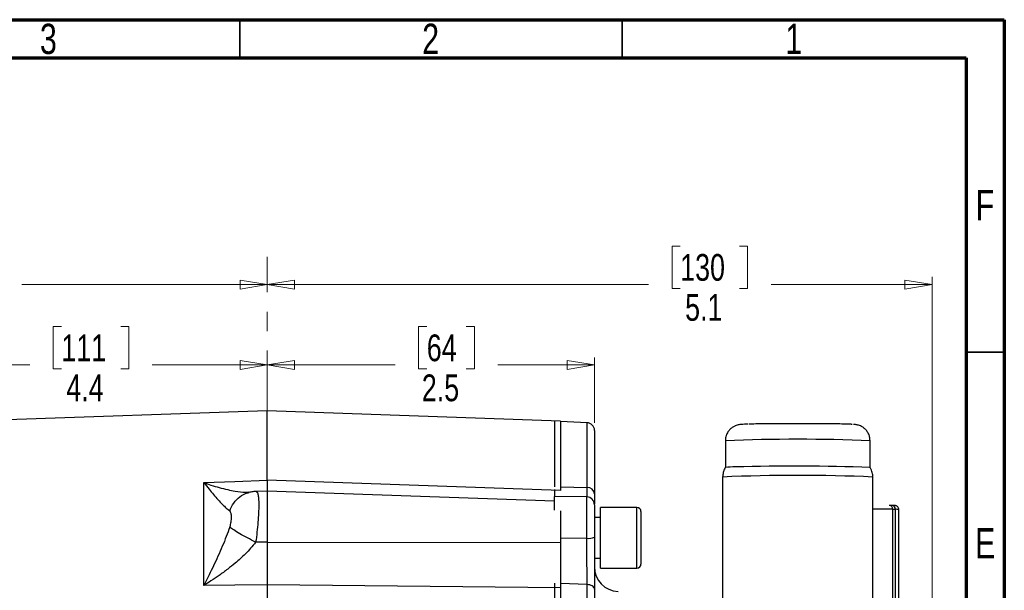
# Model space of a CAD drawing. Header units: inches. Extents: x 0.6 to 16.3, y 0.2 to 11.5.
# Tile 14 of 14: x 11.3 to 16.3, y 8.6 to 11.5. Entities that reach past the tile are written whole.
import ezdxf

# ---------------------------------------------------------------- set-up
doc = ezdxf.new("R2010")
doc.units = ezdxf.units.IN
doc.header["$MEASUREMENT"] = 0
doc.linetypes.add('CENTERX2', pattern=[0.8, 0.5, -0.1, 0.1, -0.1])
doc.styles.add('SLDTEXTSTYLE0', font='TXT', dxfattribs={"width": 0.75})
doc.dimstyles.new('SLDDIMSTYLE1', dxfattribs={"dimtxt": 0.137795, "dimasz": 0.14, "dimexe": 0, "dimexo": 0.0625, "dimgap": 0.034449, "dimtad": 0, "dimdec": 1, "dimlfac": 1.5, "dimrnd": 1e-09, "dimzin": 12, "dimdsep": 46, "dimtxsty": 'SLDTEXTSTYLE0', "dimblk1": 'CLOSED', "dimblk2": 'CLOSED', "dimsah": 1, "dimcen": 0.09, "dimadec": 0, "dimazin": 3, "dimtfac": 1, "dimtdec": 1, "dimtofl": 0, "dimtmove": 0, "dimatfit": 3, "dimldrblk": 'CLOSED', "dimfxl": 0, "dimfrac": 2, "dimtolj": 1, "dimtzin": 12, "dimarcsym": 0})
doc.dimstyles.new('SLDDIMSTYLE3', dxfattribs={"dimtxt": 0.137795, "dimasz": 0.14, "dimexe": 0, "dimexo": 0.0625, "dimgap": 0.034449, "dimtad": 0, "dimdec": 1, "dimlfac": 1.5, "dimrnd": 1e-09, "dimzin": 12, "dimdsep": 46, "dimtxsty": 'SLDTEXTSTYLE0', "dimblk1": 'CLOSED', "dimblk2": 'CLOSED', "dimsah": 1, "dimcen": 0.09, "dimadec": 0, "dimazin": 3, "dimtfac": 1, "dimtofl": 0, "dimtmove": 0, "dimatfit": 3, "dimldrblk": 'CLOSED', "dimfxl": 0, "dimfrac": 2, "dimtolj": 1, "dimtzin": 12, "dimarcsym": 0})

# ---------------------------------------------------------------- blocks, each defined once
blk = doc.blocks.new('_Closed')
at = {"color": 0, "linetype": 'ByBlock', "lineweight": -2}
for p, q in [((-1, 0.166667), (0, 0)), ((-1, 0.166667), (-1, -0.166667)), ((0, 0), (-1, -0.166667)), ((0, 0), (-1, 0))]:
    blk.add_line(p, q, dxfattribs=at)
blk = doc.blocks.new('_D_6')
at = {"color": 7, "linetype": 'Continuous', "lineweight": 0}
for p, q in [((10.8108, 10.3302), (10.7688, 10.3302)), ((10.7688, 10.3302), (10.7688, 10.1114)), ((11.1162, 10.3302), (11.1582, 10.3302)), ((11.1582, 10.3302), (11.1582, 10.1114)), ((8.698, 8.8898), (8.698, 10.1711)), ((8.698, 10.1317), (10.6479, 10.1317)), ((10.7688, 10.1114), (10.8108, 10.1114)), ((11.1582, 10.1114), (11.1162, 10.1114)), ((12.5433, 10.1317), (11.279, 10.1317))]:
    blk.add_line(p, q, dxfattribs=at)
at = {"color": 7, "linetype": 'Continuous', "lineweight": 18, "xscale": 0.14, "yscale": 0.14}
for p, rotation in [((8.698, 10.1317), 180), ((12.5433, 10.1317), 360)]:
    blk.add_blockref('_Closed', p, dxfattribs=dict(at, rotation=rotation))
at = {"color": 7, "linetype": 'Continuous', "lineweight": 18, "char_height": 0.1378, "attachment_point": 1, "style": 'SLDTEXTSTYLE0'}
for s, insert in [('147', (10.8108, 10.2891)), ('5.8', (10.8362, 10.0829))]:
    blk.add_mtext(s, dxfattribs=dict(at, insert=insert))
blk = doc.blocks.new('_D_7')
at = {"color": 7, "linetype": 'Continuous', "lineweight": 0}
for p, q in [((11.4827, 9.9159), (11.4407, 9.9159)), ((11.4407, 9.9159), (11.4407, 9.6971)), ((11.7881, 9.9159), (11.8301, 9.9159)), ((11.8301, 9.9159), (11.8301, 9.6971)), ((9.6233, 8.8895), (9.6233, 9.7568)), ((9.6233, 9.7174), (11.3198, 9.7174)), ((11.4407, 9.6971), (11.4827, 9.6971)), ((11.8301, 9.6971), (11.7881, 9.6971)), ((12.5433, 9.7174), (11.9509, 9.7174))]:
    blk.add_line(p, q, dxfattribs=at)
at = {"color": 7, "linetype": 'Continuous', "lineweight": 18, "xscale": 0.14, "yscale": 0.14, "rotation": 180.0000000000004}
blk.add_blockref('_Closed', (9.6233, 9.7174), dxfattribs=at)
at = {"color": 7, "linetype": 'Continuous', "lineweight": 18, "xscale": 0.14, "yscale": 0.14}
blk.add_blockref('_Closed', (12.5433, 9.7174), dxfattribs=at)
at = {"color": 7, "linetype": 'Continuous', "lineweight": 18, "char_height": 0.1378, "attachment_point": 1, "style": 'SLDTEXTSTYLE0'}
for s, insert in [('111', (11.4827, 9.8747)), ('4.4', (11.5081, 9.6686))]:
    blk.add_mtext(s, dxfattribs=dict(at, insert=insert))
blk = doc.blocks.new('_D_8')
at = {"color": 7, "linetype": 'Continuous', "lineweight": 0}
for p, q in [((13.3645, 9.9159), (13.3225, 9.9159)), ((13.3225, 9.9159), (13.3225, 9.6971)), ((13.5681, 9.9159), (13.6101, 9.9159)), ((13.6101, 9.9159), (13.6101, 9.6971)), ((14.2281, 9.4197), (14.2281, 9.7568)), ((12.5433, 9.7174), (13.2017, 9.7174)), ((13.3225, 9.6971), (13.3645, 9.6971)), ((13.6101, 9.6971), (13.5681, 9.6971)), ((14.2281, 9.7174), (13.7309, 9.7174))]:
    blk.add_line(p, q, dxfattribs=at)
at = {"color": 7, "linetype": 'Continuous', "lineweight": 18, "xscale": 0.14, "yscale": 0.14, "rotation": 180.0000000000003}
blk.add_blockref('_Closed', (12.5433, 9.7174), dxfattribs=at)
at = {"color": 7, "linetype": 'Continuous', "lineweight": 18, "xscale": 0.14, "yscale": 0.14}
blk.add_blockref('_Closed', (14.2281, 9.7174), dxfattribs=at)
at = {"color": 7, "linetype": 'Continuous', "lineweight": 18, "char_height": 0.1378, "attachment_point": 1, "style": 'SLDTEXTSTYLE0'}
for s, insert in [('64', (13.3645, 9.8747)), ('2.5', (13.339, 9.6686))]:
    blk.add_mtext(s, dxfattribs=dict(at, insert=insert))
blk = doc.blocks.new('_D_9')
at = {"color": 7, "linetype": 'Continuous', "lineweight": 0}
for p, q in [((14.6695, 10.3302), (14.6275, 10.3302)), ((14.6275, 10.3302), (14.6275, 10.1114)), ((14.9749, 10.3302), (15.0169, 10.3302)), ((15.0169, 10.3302), (15.0169, 10.1114)), ((15.9671, 7.7568), (15.9671, 10.1711)), ((12.5433, 10.1317), (14.5067, 10.1317)), ((14.6275, 10.1114), (14.6695, 10.1114)), ((15.0169, 10.1114), (14.9749, 10.1114)), ((15.9671, 10.1317), (15.1378, 10.1317))]:
    blk.add_line(p, q, dxfattribs=at)
at = {"color": 7, "linetype": 'Continuous', "lineweight": 18, "xscale": 0.14, "yscale": 0.14, "rotation": 180.0000000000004}
blk.add_blockref('_Closed', (12.5433, 10.1317), dxfattribs=at)
at = {"color": 7, "linetype": 'Continuous', "lineweight": 18, "xscale": 0.14, "yscale": 0.14}
blk.add_blockref('_Closed', (15.9671, 10.1317), dxfattribs=at)
at = {"color": 7, "linetype": 'Continuous', "lineweight": 18, "char_height": 0.1378, "attachment_point": 1, "style": 'SLDTEXTSTYLE0'}
for s, insert in [('130', (14.6695, 10.2891)), ('5.1', (14.6949, 10.0829))]:
    blk.add_mtext(s, dxfattribs=dict(at, insert=insert))

msp = doc.modelspace()

# ---------------------------------------------------------------- linework, layer by layer
at = {"color": 7, "linetype": 'Continuous', "lineweight": 70}
for p, q in [((0.5906, 11.4961), (16.3386, 11.4961)), ((16.3386, 11.4961), (16.3386, 0.1969)), ((0.7874, 11.2992), (16.1417, 11.2992)), ((16.1417, 11.2992), (16.1417, 0.3937))]:
    msp.add_line(p, q, dxfattribs=at)
at = {"color": 7, "linetype": 'Continuous', "lineweight": 35}
for p, q in [((12.4016, 11.2992), (12.4016, 11.4961)), ((14.3701, 11.2992), (14.3701, 11.4961)), ((16.1417, 9.7835), (16.3386, 9.7835))]:
    msp.add_line(p, q, dxfattribs=at)
at = {"color": 7, "linetype": 'CENTERX2', "lineweight": 18}
msp.add_line((12.5433, 3.692), (12.5433, 10.2739), dxfattribs=at)
at = {"color": 7, "linetype": 'Continuous', "lineweight": 25}
for p, q in [((12.5433, 9.481), (10.1822, 9.3985)), ((14.0531, 9.4283), (12.5433, 9.481)), ((12.5433, 9.1236), (12.5433, 9.481)), ((14.0215, 9.4276), (14.0215, 9.0905)), ((14.1899, 9.4203), (14.053, 9.4263)), ((15.0199, 9.4126), (15.0184, 9.4126)), ((14.2281, 9.3803), (14.2281, 9.0528)), ((14.902, 9.327), (14.902, 9.1891)), ((15.6476, 9.1891), (15.6476, 9.327)), ((14.8876, 9.1403), (14.8876, 8.2877)), ((15.6619, 8.2972), (15.6619, 9.1403)), ((12.2158, 9.1121), (12.3766, 9.1177)), ((12.2158, 8.5817), (12.2158, 9.1121)), ((12.3766, 9.1177), (12.5433, 9.1236)), ((14.053, 9.0706), (12.5433, 9.1236)), ((12.4466, 9.0611), (12.4442, 9.0623)), ((12.5433, 9.0682), (12.4861, 9.0662)), ((12.4862, 9.0647), (12.4882, 9.0646)), ((14.0215, 9.0165), (12.5433, 9.0682)), ((12.5433, 9.0682), (12.5433, 8.8045)), ((14.1888, 9.0375), (14.0215, 9.0404)), ((14.0215, 8.9694), (14.0215, 9.0404)), ((14.2281, 8.9975), (14.2281, 8.8304)), ((14.4463, 8.9836), (14.2596, 8.9836)), ((14.2596, 8.8481), (14.2596, 8.9836)), ((15.747, 8.9942), (15.7464, 8.9942)), ((15.7601, 8.9938), (15.747, 8.9942)), ((14.2596, 8.9312), (14.2281, 8.9312)), ((14.4676, 8.9622), (14.4676, 8.6922)), ((15.7638, 8.3044), (15.7638, 8.9743)), ((15.7638, 8.9743), (15.7769, 8.974)), ((15.7769, 8.974), (15.7769, 8.304)), ((15.796, 8.3029), (15.796, 8.9728)), ((14.2596, 8.6709), (14.2596, 8.8481)), ((12.5433, 8.8045), (12.4832, 8.8044)), ((12.5433, 8.8045), (14.053, 8.8027)), ((14.2281, 8.7232), (14.2596, 8.7232)), ((14.2281, 8.721), (14.2315, 8.721)), ((14.2596, 8.6709), (14.4463, 8.6709)), ((12.3766, 8.5834), (12.2158, 8.5817)), ((12.5433, 8.5852), (12.3766, 8.5834)), ((12.5433, 8.5852), (12.5433, 8.5075)), ((14.053, 8.5693), (12.5433, 8.5852)), ((14.0215, 8.5932), (14.0215, 6.3164)), ((14.1899, 6.323), (14.1899, 8.5864)), ((14.2281, 8.5631), (14.2281, 6.3452))]:
    msp.add_line(p, q, dxfattribs=at)
at = {"color": 8, "linetype": 'Continuous', "lineweight": 25}
for p, q in [((14.1899, 9.0861), (14.1899, 9.4203)), ((14.053, 9.0897), (14.1899, 9.0861)), ((14.1888, 8.8251), (14.1888, 9.0375)), ((14.4463, 8.6709), (14.4463, 8.9836)), ((14.053, 8.827), (14.1888, 8.8251)), ((14.1899, 8.5864), (14.053, 8.5919))]:
    msp.add_line(p, q, dxfattribs=at)
at = {"color": 7, "linetype": 'Continuous', "lineweight": 25, "flags": 128}
msp.add_lwpolyline([(14.2281, 8.5631), (14.2274, 8.5675), (14.2252, 8.5718), (14.2217, 8.5757), (14.217, 8.5792), (14.2112, 8.5821), (14.2046, 8.5843), (14.1974, 8.5858), (14.1899, 8.5864)], dxfattribs=at)
at = {"color": 7, "linetype": 'Continuous', "lineweight": 25}
for centre, radius, start, end in [((14.1881, 9.3803), 0.04, 360, 87.5), ((14.9467, 8.8707), 0.3216, 88.8098, 97.9969), ((15.2516, -1.9044), 11.1007, 87.95581, 91.53942), ((15.2748, -0.0001), 9.1486, 87.57459, 92.42541), ((14.1915, 9.0494), 0.0368, 5.4248, 92.5663), ((14.1881, 8.9975), 0.04, 0, 89), ((14.4463, 8.9622), 0.0213, 0, 90), ((14.1983, 8.902), 0.0776, 262.9456, 292.5731), ((14.3548, 8.6769), 0.1267, 180, 267.5), ((14.4463, 8.6922), 0.0213, 270, 0)]:
    msp.add_arc(centre, radius, start, end, dxfattribs=at)
at = {"color": 8, "linetype": 'Continuous', "lineweight": 25}
for centre, radius, start, end in [((15.2748, 0.5252), 8.8097, 87.57459, 92.42541), ((15.6578, 4.2593), 4.7162, 88.7123, 89.9496), ((15.7451, 8.9756), 0.0187, 356.2739, 84.3301), ((15.7583, 8.9752), 0.0187, 356.2739, 84.3301), ((15.7806, 8.8794), 0.0946, 80.6225, 92.2161)]:
    msp.add_arc(centre, radius, start, end, dxfattribs=at)
at = {"color": 7, "linetype": 'Continuous', "lineweight": 25}
for points in [[(14.053, 9.4283), (14.053, 9.4263), (14.053, 9.4223), (14.053, 9.3905), (14.053, 9.3401), (14.053, 9.2695), (14.053, 9.1812), (14.053, 9.1075), (14.053, 9.0706)], [(14.053, 8.5693), (14.053, 8.5127), (14.053, 8.3996), (14.053, 8.2169), (14.053, 8.0269), (14.053, 7.8305), (14.053, 7.6301), (14.053, 7.4276), (14.053, 7.2252), (14.053, 7.0247), (14.053, 6.8284), (14.053, 6.6384), (14.053, 6.4557), (14.053, 6.3426), (14.053, 6.286)]]:
    msp.add_open_spline(points, degree=3, dxfattribs=at)
for points, knots in [([(15.0184, 9.4126), (15.0154, 9.4125), (15.0045, 9.4122), (14.9922, 9.4116), (14.9823, 9.4109), (14.9736, 9.4099), (14.9641, 9.408), (14.9526, 9.4041), (14.9399, 9.3976), (14.9266, 9.3871), (14.9143, 9.3723), (14.9056, 9.3535), (14.9014, 9.3375), (14.9024, 9.3286), (14.9025, 9.3269)], [0, 0, 0, 0, 0.070602, 0.255828, 0.417985, 0.493076, 0.546003, 0.595009, 0.655141, 0.725657, 0.803508, 0.889661, 0.979573, 1, 1, 1, 1]), ([(15.5546, 9.4115), (15.553, 9.4116), (15.5474, 9.4121), (15.523, 9.4129), (15.4882, 9.4136), (15.4524, 9.4141), (15.4272, 9.4144), (15.4058, 9.4146), (15.3895, 9.4147), (15.3728, 9.4148), (15.3569, 9.4149), (15.3421, 9.415), (15.3284, 9.415), (15.3146, 9.4151), (15.3008, 9.4151), (15.2913, 9.4151), (15.2851, 9.4151), (15.2727, 9.4151), (15.2509, 9.4151), (15.2273, 9.4151), (15.2113, 9.415), (15.2015, 9.415), (15.1945, 9.4149), (15.1864, 9.4149), (15.1785, 9.4148), (15.1701, 9.4148), (15.1654, 9.4148), (15.1476, 9.4146), (15.1176, 9.4144), (15.0833, 9.4139), (15.0584, 9.4135), (15.04, 9.4132), (15.0301, 9.4129), (15.0252, 9.4128)], [0, 0, 0, 0, 0.0354824, 0.130113, 0.2306978, 0.2833236, 0.3374448, 0.3636838, 0.3899231, 0.4161037, 0.4423812, 0.4627438, 0.4831065, 0.5034656, 0.5238209, 0.5441758, 0.5449555, 0.5511128, 0.5981813, 0.6401719, 0.6549266, 0.6696812, 0.684436, 0.6867619, 0.7065296, 0.7210387, 0.7257181, 0.7286804, 0.8055311, 0.8728949, 0.9178021, 0.9601148, 1, 1, 1, 1]), ([(15.6471, 9.3271), (15.6469, 9.3338), (15.6463, 9.3473), (15.6388, 9.3658), (15.6285, 9.3811), (15.6166, 9.3926), (15.6045, 9.4005), (15.5933, 9.4055), (15.5841, 9.4082), (15.5773, 9.4096), (15.5716, 9.4104), (15.5669, 9.4109), (15.5633, 9.4111), (15.5617, 9.4113)], [0, 0, 0, 0, 0.118289, 0.240823, 0.34955, 0.447171, 0.534244, 0.610008, 0.674279, 0.73118, 0.799878, 0.90632, 1, 1, 1, 1]), ([(14.9028, 9.1897), (14.9019, 9.1885), (14.8963, 9.1804), (14.8904, 9.1638), (14.8887, 9.1482), (14.8879, 9.1408)], [0, 0, 0, 0, 0.091109, 0.566952, 1, 1, 1, 1]), ([(15.6611, 9.1403), (15.6611, 9.1439), (15.6613, 9.1557), (15.6562, 9.1729), (15.6494, 9.185), (15.6467, 9.1899)], [0, 0, 0, 0, 0.202008, 0.677576, 1, 1, 1, 1]), ([(12.2158, 9.1121), (12.2249, 9.1004), (12.2418, 9.0789), (12.2661, 9.0496), (12.289, 9.0234), (12.3112, 8.9998), (12.3318, 8.9795), (12.3437, 8.97), (12.3495, 8.9654)], [0, 0, 0, 0, 0.19341, 0.356578, 0.521448, 0.69211, 0.851366, 1, 1, 1, 1]), ([(12.5433, 9.1236), (12.5433, 9.1135), (12.5433, 9.0933), (12.5433, 9.0751), (12.5433, 9.0661), (12.5433, 9.0666), (12.5433, 9.0667)], [0, 0, 0, 0, 0.30691, 0.613797, 0.920679, 1, 1, 1, 1]), ([(12.49, 9.0657), (12.483, 9.0655), (12.4694, 9.0653), (12.4549, 9.0621), (12.4478, 9.0606)], [0, 0, 0, 0, 0.5118546, 1, 1, 1, 1]), ([(14.0215, 9.0754), (14.0215, 9.0713), (14.0215, 9.0578), (14.0215, 9.0458), (14.0215, 9.0417), (14.0215, 9.0404)], [0, 0, 0, 0, 0.224476, 0.755459, 1, 1, 1, 1]), ([(14.2281, 9.0528), (14.2281, 9.0501), (14.2281, 9.0362), (14.2281, 9.0163), (14.2281, 9.0064), (14.2281, 9.002)], [0, 0, 0, 0, 0.116251, 0.598522, 1, 1, 1, 1]), ([(15.7959, 8.9723), (15.7959, 8.9725), (15.7965, 8.9752), (15.7948, 8.9806), (15.791, 8.9866), (15.7865, 8.99), (15.7827, 8.9917), (15.7786, 8.9928), (15.7763, 8.993), (15.7718, 8.9934), (15.7667, 8.9936), (15.7612, 8.9937), (15.7596, 8.9938)], [0, 0, 0, 0, 0.007319, 0.094682, 0.182701, 0.249076, 0.292471, 0.341796, 0.479907, 0.655139, 0.900379, 1, 1, 1, 1]), ([(12.3495, 8.9654), (12.3517, 8.9622), (12.3565, 8.9553), (12.3575, 8.9347), (12.3564, 8.9102), (12.3517, 8.8915), (12.3495, 8.883)], [0, 0, 0, 0, 0.227358, 0.500018, 0.772307, 1, 1, 1, 1]), ([(14.053, 8.9659), (14.053, 8.9641), (14.053, 8.9535), (14.053, 8.9271), (14.053, 8.8884), (14.053, 8.8458), (14.053, 8.8171), (14.053, 8.8027)], [0, 0, 0, 0, 0.049734, 0.287301, 0.524867, 0.762434, 1, 1, 1, 1]), ([(12.3495, 8.883), (12.3437, 8.8666), (12.3318, 8.8327), (12.3112, 8.7826), (12.289, 8.7323), (12.2661, 8.6832), (12.2418, 8.633), (12.2249, 8.5998), (12.2158, 8.5817)], [0, 0, 0, 0, 0.148633, 0.307887, 0.478552, 0.643419, 0.806588, 1, 1, 1, 1]), ([(12.4832, 8.8044), (12.4687, 8.8118), (12.4397, 8.8267), (12.4006, 8.8487), (12.3684, 8.8686), (12.3558, 8.8782), (12.3495, 8.883)], [0, 0, 0, 0, 0.2500574, 0.5, 0.7499426, 1, 1, 1, 1]), ([(14.1899, 8.5864), (14.1898, 8.6038), (14.1897, 8.6393), (14.1895, 8.697), (14.1892, 8.7552), (14.189, 8.7974), (14.1888, 8.8206), (14.1888, 8.8251)], [0, 0, 0, 0, 0.245568, 0.500116, 0.720271, 0.946794, 1, 1, 1, 1]), ([(14.2281, 8.8304), (14.2281, 8.8255), (14.2281, 8.8), (14.2281, 8.7528), (14.2281, 8.6884), (14.2281, 8.6232), (14.2281, 8.5834), (14.2281, 8.5631)], [0, 0, 0, 0, 0.053201, 0.273346, 0.499857, 0.74544, 1, 1, 1, 1]), ([(12.4832, 8.8044), (12.466, 8.784), (12.4336, 8.7453), (12.3834, 8.7009), (12.3377, 8.6642), (12.296, 8.6338), (12.2547, 8.606), (12.2282, 8.5895), (12.2158, 8.5817)], [0, 0, 0, 0, 0.224415, 0.426368, 0.565915, 0.724691, 0.870242, 1, 1, 1, 1]), ([(12.5433, 8.8045), (12.5433, 8.7852), (12.5433, 8.7467), (12.5433, 8.6895), (12.5433, 8.6346), (12.5433, 8.6017), (12.5433, 8.5852)], [0, 0, 0, 0, 0.25, 0.499991, 0.749986, 1, 1, 1, 1]), ([(14.053, 8.8027), (14.053, 8.7823), (14.053, 8.7414), (14.053, 8.6803), (14.053, 8.6216), (14.053, 8.5867), (14.053, 8.5693)], [0, 0, 0, 0, 0.25, 0.5, 0.75, 1, 1, 1, 1])]:
    msp.add_open_spline(points, degree=3, knots=knots, dxfattribs=at)
at = {"color": 8, "linetype": 'Continuous', "lineweight": 25}
for points, knots in [([(12.2158, 9.1121), (12.2282, 9.1076), (12.2547, 9.098), (12.296, 9.0856), (12.3377, 9.0752), (12.3832, 9.0669), (12.4195, 9.0617), (12.4397, 9.063), (12.4442, 9.0633)], [0, 0, 0, 0, 0.155481, 0.329885, 0.520136, 0.687346, 0.929333, 1, 1, 1, 1]), ([(14.1894, 9.037), (14.1894, 9.0372), (14.1895, 9.0393), (14.1897, 9.053), (14.1898, 9.0709), (14.1899, 9.0837), (14.1899, 9.0861)], [0, 0, 0, 0, 0.031533, 0.45815, 0.89717, 1, 1, 1, 1]), ([(12.3495, 8.9654), (12.3558, 8.9797), (12.3684, 9.0084), (12.4008, 9.0396), (12.4291, 9.0572), (12.4465, 9.0594), (12.4496, 9.0598)], [0, 0, 0, 0, 0.311025, 0.621907, 0.93279, 1, 1, 1, 1]), ([(12.4882, 9.0646), (12.4889, 9.0646), (12.4919, 9.0649), (12.4953, 9.0537), (12.4984, 9.0312), (12.4994, 8.9978), (12.4984, 8.9564), (12.4954, 8.9087), (12.4905, 8.857), (12.4856, 8.8219), (12.4832, 8.8044)], [0, 0, 0, 0, 0.037716, 0.175342, 0.312655, 0.449812, 0.586969, 0.724282, 0.861907, 1, 1, 1, 1])]:
    msp.add_open_spline(points, degree=3, knots=knots, dxfattribs=at)

# ---------------------------------------------------------------- texts
at = {"color": 7, "linetype": 'Continuous', "lineweight": 0, "char_height": 0.1562, "attachment_point": 2, "style": 'SLDTEXTSTYLE0'}
for s, insert in [('3', (11.4157, 11.4754)), ('2', (13.3843, 11.4754)), ('1', (15.2543, 11.4754)), ('F', (16.2385, 10.6191)), ('E', (16.2405, 8.877))]:
    msp.add_mtext(s, dxfattribs=dict(at, insert=insert))

# ---------------------------------------------------------------- dimensions: what is measured, and where the dimension line sits
at = {"color": 7, "linetype": 'Continuous', "lineweight": 18}
for base, p1, dimstyle, picture, middle in [((12.5433, 10.1317), (8.698, 8.8505), 'SLDDIMSTYLE1', '_D_6', (10.9635, 10.1317)), ((12.5433, 10.1317), (15.9671, 7.7175), 'SLDDIMSTYLE3', '_D_9', (14.8222, 10.1317)), ((12.5433, 9.7174), (9.6233, 8.8501), 'SLDDIMSTYLE1', '_D_7', (11.6354, 9.7174)), ((12.5433, 9.7174), (14.2281, 9.3803), 'SLDDIMSTYLE1', '_D_8', (13.4663, 9.7174))]:
    dim = msp.add_linear_dim(base=base, p1=p1, p2=(12.5433, 10.2739), dimstyle=dimstyle, dxfattribs=at)
    dim.commit()
    dim.dimension.update_dxf_attribs({"geometry": picture, "text_midpoint": middle, "dimtype": 160})

doc.saveas('drawing.dxf')
